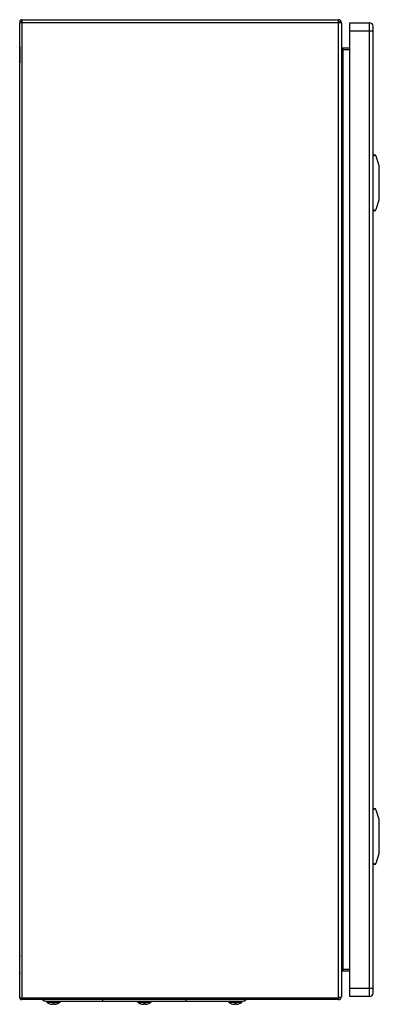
# Model space of a CAD drawing. Header units: millimetres. Extents: x 176 to 433, y 68 to 772.
import ezdxf

# ---------------------------------------------------------------- set-up
doc = ezdxf.new("R2010")
doc.units = ezdxf.units.MM
doc.header["$LTSCALE"] = 54.601639
doc.layers.get('0').update_dxf_attribs({"linetype": 'CONTINUOUS'})
for name, color, linetype in [('00_COMPONENTS_7', 7, 'CONTINUOUS'), ('PART', 7, 'CONTINUOUS'), ('PART_1', 7, 'CONTINUOUS')]:
    doc.layers.add(name, color=color, linetype=linetype)

msp = doc.modelspace()

# ---------------------------------------------------------------- linework, layer by layer
at = {"color": 7, "linetype": 'Continuous'}
for p, q in [((175.78, 752.43), (175.78, 740.59)), ((428.39, 675.01), (429.26, 675.01)), ((432.82, 667.21), (430.69, 673.96)), ((432.89, 643.26), (432.89, 666.76)), ((430.69, 636.06), (432.82, 642.81)), ((429.26, 635.01), (428.39, 635.01)), ((428.39, 208.01), (429.26, 208.01)), ((432.82, 200.21), (430.69, 206.96)), ((432.89, 176.26), (432.89, 199.76)), ((430.69, 169.06), (432.82, 175.81)), ((429.26, 168.01), (428.39, 168.01)), ((175.78, 90.59), (175.78, 102.43))]:
    msp.add_line(p, q, dxfattribs=at)
for centre, radius, start, end in [((429.26, 673.51), 1.5, 17.51338, 90), ((431.39, 666.76), 1.5, 0, 17.51338), ((431.39, 643.26), 1.5, 342.48662, 360), ((429.26, 636.51), 1.5, 270, 342.48662), ((429.26, 206.51), 1.5, 17.51338, 90), ((431.39, 199.76), 1.5, 0, 17.51338), ((431.39, 176.26), 1.5, 342.48662, 360), ((429.26, 169.51), 1.5, 270, 342.48662), ((177.78, 102.43), 2, 163.41828, 180), ((177.78, 90.59), 2, 180, 196.58172)]:
    msp.add_arc(centre, radius, start, end, dxfattribs=at)
for centre, start_param, end_param in [((439.82, 674.01), 2.551233, 3.141592), ((439.82, 636.01), 3.141593, 3.731952), ((439.82, 207.01), 2.551233, 3.141592), ((439.82, 169.01), 3.141593, 3.731952)]:
    msp.add_ellipse(centre, major_axis=(11.43, 0), ratio=0.087489, start_param=start_param, end_param=end_param, dxfattribs=at)
at = {"layer": '00_COMPONENTS_7', "color": 7, "linetype": 'Continuous'}
for p, q in [((194.76, 70.51), (335, 70.51)), ((195.34, 70.19), (195.36, 70.51)), ((197.66, 70.19), (197.71, 70.51)), ((198.49, 70.19), (198.43, 70.51)), ((201.28, 70.19), (201.33, 70.51)), ((202.1, 70.19), (202.05, 70.51)), ((204.42, 70.19), (204.4, 70.51)), ((234.88, 71.51), (234.88, 70.51)), ((263.49, 70.19), (263.43, 70.51)), ((267.1, 70.19), (267.05, 70.51)), ((269.42, 70.19), (269.4, 70.51)), ((294.88, 70.51), (294.88, 71.51)), ((325.34, 70.19), (325.36, 70.51)), ((327.66, 70.19), (327.71, 70.51)), ((328.49, 70.19), (328.43, 70.51)), ((331.28, 70.19), (331.33, 70.51)), ((332.1, 70.19), (332.05, 70.51)), ((334.42, 70.19), (334.4, 70.51)), ((195.31, 70.11), (195.13, 70.11)), ((195.13, 70.11), (195.13, 69.81)), ((195.13, 69.81), (204.63, 69.81)), ((204.55, 69.65), (195.21, 69.65)), ((195.68, 70.19), (197.66, 70.19)), ((197.57, 70.11), (195.73, 70.11)), ((197.33, 68.55), (197.27, 68.55)), ((197.27, 68.55), (197.31, 68.55)), ((197.31, 68.55), (197.34, 68.54)), ((197.34, 68.54), (197.37, 68.54)), ((198.49, 70.19), (201.28, 70.19)), ((201.18, 70.11), (198.58, 70.11)), ((199.06, 68.21), (199.06, 68.21)), ((199.06, 68.21), (199.06, 68.21)), ((199.06, 68.21), (199.06, 68.18)), ((199.06, 68.18), (199.06, 68.18)), ((199.22, 68.18), (199.23, 68.18)), ((199.37, 68.55), (199.37, 68.19)), ((199.37, 68.54), (199.7, 68.54)), ((199.7, 68.54), (200.06, 68.54)), ((199.88, 68.54), (199.88, 68.55)), ((200.06, 68.54), (200.4, 68.54)), ((200.4, 68.19), (200.4, 68.55)), ((200.54, 68.18), (200.53, 68.18)), ((200.54, 68.18), (200.59, 68.18)), ((200.54, 68.18), (200.55, 68.18)), ((200.54, 68.18), (200.54, 68.18)), ((200.6, 68.19), (200.59, 68.18)), ((200.7, 68.21), (200.7, 68.21)), ((200.7, 68.21), (200.7, 68.21)), ((200.7, 68.21), (200.7, 68.21)), ((200.7, 68.21), (200.7, 68.21)), ((200.7, 68.21), (200.7, 68.18)), ((202.1, 70.19), (204.08, 70.19)), ((204.03, 70.11), (202.2, 70.11)), ((202.39, 68.54), (202.42, 68.54)), ((202.39, 68.54), (202.43, 68.54)), ((202.42, 68.54), (202.43, 68.54)), ((202.49, 68.55), (202.43, 68.55)), ((204.63, 70.11), (204.45, 70.11)), ((204.63, 70.11), (204.63, 69.81)), ((260.31, 70.11), (260.13, 70.11)), ((260.13, 70.11), (260.13, 69.81)), ((260.13, 69.81), (269.63, 69.81)), ((269.55, 69.65), (260.21, 69.65)), ((260.68, 70.19), (262.66, 70.19)), ((262.57, 70.11), (260.73, 70.11)), ((262.33, 68.55), (262.27, 68.55)), ((262.27, 68.55), (262.31, 68.55)), ((262.31, 68.55), (262.34, 68.54)), ((262.34, 68.54), (262.37, 68.54)), ((263.49, 70.19), (266.28, 70.19)), ((266.18, 70.11), (263.58, 70.11)), ((264.06, 68.21), (264.06, 68.21)), ((264.06, 68.21), (264.06, 68.21)), ((264.06, 68.21), (264.06, 68.18)), ((264.06, 68.18), (264.06, 68.18)), ((264.22, 68.18), (264.23, 68.18)), ((264.37, 68.55), (264.37, 68.19)), ((264.37, 68.54), (264.7, 68.54)), ((264.7, 68.54), (265.06, 68.54)), ((264.88, 68.54), (264.88, 68.55)), ((265.06, 68.54), (265.4, 68.54)), ((265.4, 68.19), (265.4, 68.55)), ((265.54, 68.18), (265.53, 68.18)), ((265.54, 68.18), (265.59, 68.18)), ((265.54, 68.18), (265.55, 68.18)), ((265.54, 68.18), (265.54, 68.18)), ((265.6, 68.19), (265.59, 68.18)), ((265.7, 68.21), (265.7, 68.21)), ((265.7, 68.21), (265.7, 68.21)), ((265.7, 68.21), (265.7, 68.21)), ((265.7, 68.21), (265.7, 68.21)), ((265.7, 68.21), (265.7, 68.18)), ((267.1, 70.19), (269.08, 70.19)), ((269.03, 70.11), (267.2, 70.11)), ((267.39, 68.54), (267.43, 68.54)), ((267.42, 68.54), (267.43, 68.54)), ((267.49, 68.55), (267.43, 68.55)), ((269.63, 70.11), (269.45, 70.11)), ((269.63, 70.11), (269.63, 69.81)), ((325.31, 70.11), (325.13, 70.11)), ((325.13, 70.11), (325.13, 69.81)), ((325.13, 69.81), (334.63, 69.81)), ((325.21, 69.65), (334.55, 69.65)), ((325.68, 70.19), (327.66, 70.19)), ((327.57, 70.11), (325.73, 70.11)), ((327.33, 68.55), (327.27, 68.55)), ((327.27, 68.55), (327.31, 68.55)), ((327.31, 68.55), (327.34, 68.54)), ((327.34, 68.54), (327.37, 68.54)), ((328.49, 70.19), (331.28, 70.19)), ((331.18, 70.11), (328.58, 70.11)), ((329.06, 68.21), (329.06, 68.21)), ((329.06, 68.21), (329.06, 68.21)), ((329.06, 68.21), (329.06, 68.18)), ((329.06, 68.18), (329.06, 68.18)), ((329.22, 68.18), (329.23, 68.18)), ((329.37, 68.55), (329.37, 68.19)), ((329.37, 68.54), (329.7, 68.54)), ((329.7, 68.54), (330.06, 68.54)), ((329.88, 68.54), (329.88, 68.55)), ((330.06, 68.54), (330.4, 68.54)), ((330.4, 68.19), (330.4, 68.55)), ((330.54, 68.18), (330.53, 68.18)), ((330.54, 68.18), (330.59, 68.18)), ((330.54, 68.18), (330.55, 68.18)), ((330.54, 68.18), (330.54, 68.18)), ((330.6, 68.19), (330.59, 68.18)), ((330.7, 68.21), (330.7, 68.21)), ((330.7, 68.21), (330.7, 68.21)), ((330.7, 68.21), (330.7, 68.21)), ((330.7, 68.21), (330.7, 68.21)), ((330.7, 68.21), (330.7, 68.18)), ((332.1, 70.19), (334.08, 70.19)), ((334.03, 70.11), (332.2, 70.11)), ((332.39, 68.54), (332.43, 68.54)), ((332.49, 68.55), (332.43, 68.55)), ((334.63, 70.11), (334.45, 70.11)), ((334.63, 70.11), (334.63, 69.81))]:
    msp.add_line(p, q, dxfattribs=at)
for points in [[(202.43, 68.54), (202.46, 68.55), (202.49, 68.55)], [(267.43, 68.54), (267.46, 68.55), (267.49, 68.55)], [(332.43, 68.54), (332.46, 68.55), (332.49, 68.55)]]:
    msp.add_lwpolyline(points, dxfattribs=at)
for centre, radius, start, end in [((194.76, 75.01), 4.5, 232.78867, 270), ((319.77, 80.92), 124.55, 184.79666, 184.94318), ((79.48, 80.97), 125.07, 355.05722, 355.20313), ((384.77, 80.92), 124.55, 184.79666, 184.94318), ((449.77, 80.92), 124.55, 184.79666, 184.94318), ((209.48, 80.97), 125.07, 355.05722, 355.20313), ((335, 75.01), 4.5, 270, 307.21133), ((195.33, 69.81), 0.2, 180, 233.508), ((199.88, 75.96), 7.85, 233.508, 250.6115), ((199.88, 75.96), 7.83, 251.00201, 262.96428), ((197.57, 70.2), 0.0867, 270.05019, 282.72978), ((200.18, 73.71), 5.61, 254.08613, 258.5386), ((199.14, 72.08), 3.9, 266.74078, 267.75392), ((199.14, 72.08), 3.9, 267.75392, 268.09003), ((199.14, 72.08), 3.91, 268.09004, 268.7569), ((200.1, 73.34), 5.23, 258.59696, 259.7971), ((199.88, 75.99), 7.83, 264.79637, 265.15435), ((199.14, 72.1), 3.93, 271.24153, 271.91739), ((199.14, 72.11), 3.93, 271.91735, 272.25161), ((199.14, 72.11), 3.93, 272.25161, 272.58606), ((199.14, 72.12), 3.94, 272.58612, 273.24791), ((199.88, -14.44), 83, 90.00069, 90.35622), ((199.88, -13.44), 81.99, 89.64161, 90.00149), ((200.62, 72.12), 3.94, 266.75207, 267.41907), ((200.62, 72.11), 3.93, 267.41907, 268.08788), ((200.62, 72.1), 3.93, 268.08792, 268.75846), ((199.64, 73.36), 5.26, 279.88823, 281.60452), ((199.66, 73.33), 5.23, 280.20308, 281.39541), ((200.09, 71.17), 3.05, 281.66009, 284.19464), ((200.62, 72.08), 3.91, 271.24308, 271.91591), ((200.62, 72.08), 3.9, 271.91594, 272.588), ((200.62, 72.08), 3.9, 272.588, 273.2592), ((199.88, 75.96), 7.83, 277.03572, 288.998), ((202.2, 70.2), 0.0868, 257.25089, 269.95098), ((199.88, 75.96), 7.85, 289.38854, 306.492), ((204.43, 69.81), 0.2, 306.492, 360), ((260.33, 69.81), 0.2, 180, 233.508), ((264.88, 75.96), 7.85, 233.508, 250.6115), ((264.88, 75.96), 7.83, 251.00201, 262.96428), ((262.57, 70.2), 0.0867, 270.05019, 282.72978), ((265.18, 73.71), 5.61, 254.08613, 258.5386), ((264.14, 72.08), 3.9, 266.74078, 267.75392), ((264.14, 72.08), 3.9, 267.75392, 268.09003), ((264.14, 72.08), 3.91, 268.09004, 268.7569), ((265.1, 73.34), 5.23, 258.59696, 259.7971), ((264.88, 75.99), 7.83, 264.79637, 265.15435), ((264.14, 72.1), 3.93, 271.24153, 271.91739), ((264.14, 72.11), 3.93, 271.91735, 272.25161), ((264.14, 72.11), 3.93, 272.25161, 272.58606), ((264.14, 72.12), 3.94, 272.58612, 273.24791), ((264.88, -14.44), 83, 90.00069, 90.35622), ((264.88, -13.44), 81.99, 89.64161, 90.00149), ((265.62, 72.12), 3.94, 266.75207, 267.41907), ((265.62, 72.11), 3.93, 267.41907, 268.08788), ((265.62, 72.1), 3.93, 268.08792, 268.75846), ((264.64, 73.36), 5.26, 279.88823, 281.60452), ((264.66, 73.33), 5.23, 280.20308, 281.39541), ((265.09, 71.17), 3.05, 281.66009, 284.19464), ((265.62, 72.08), 3.91, 271.24308, 271.91591), ((265.62, 72.08), 3.9, 271.91594, 272.588), ((265.62, 72.08), 3.9, 272.588, 273.2592), ((264.88, 75.96), 7.83, 277.03572, 288.998), ((267.2, 70.2), 0.0868, 257.25089, 269.95098), ((264.88, 75.96), 7.85, 289.38854, 306.492), ((269.43, 69.81), 0.2, 306.492, 360), ((325.33, 69.81), 0.2, 180, 233.508), ((329.88, 75.96), 7.85, 233.508, 250.6115), ((329.88, 75.96), 7.83, 251.00201, 262.96428), ((327.57, 70.2), 0.0867, 270.05019, 282.72978), ((330.18, 73.71), 5.61, 254.08613, 258.5386), ((329.14, 72.08), 3.9, 266.74078, 267.75392), ((329.14, 72.08), 3.9, 267.75392, 268.09003), ((329.14, 72.08), 3.91, 268.09004, 268.7569), ((330.1, 73.34), 5.23, 258.59696, 259.7971), ((329.88, 75.99), 7.83, 264.79637, 265.15435), ((329.14, 72.1), 3.93, 271.24153, 271.91739), ((329.14, 72.11), 3.93, 271.91735, 272.25161), ((329.14, 72.11), 3.93, 272.25161, 272.58606), ((329.14, 72.12), 3.94, 272.58612, 273.24791), ((329.88, -14.44), 83, 90.00069, 90.35622), ((329.88, -13.44), 81.99, 89.64161, 90.00149), ((330.62, 72.12), 3.94, 266.75207, 267.41907), ((330.62, 72.11), 3.93, 267.41907, 268.08788), ((330.62, 72.1), 3.93, 268.08792, 268.75846), ((329.64, 73.36), 5.26, 279.88823, 281.60452), ((329.66, 73.33), 5.23, 280.20308, 281.39541), ((330.09, 71.17), 3.05, 281.66009, 284.19464), ((330.62, 72.08), 3.91, 271.24308, 271.91591), ((330.62, 72.08), 3.9, 271.91594, 272.588), ((330.62, 72.08), 3.9, 272.588, 273.2592), ((329.88, 75.96), 7.83, 277.03572, 288.998), ((332.2, 70.2), 0.0868, 257.25089, 269.95098), ((329.88, 75.96), 7.85, 289.38854, 306.492), ((334.43, 69.81), 0.2, 306.492, 360)]:
    msp.add_arc(centre, radius, start, end, dxfattribs=at)
for points, knots in [([(195.31, 70.11), (195.32, 70.11), (195.32, 70.12), (195.33, 70.13), (195.34, 70.16), (195.34, 70.18), (195.34, 70.19)], [0, 0, 0, 0, 0.123851, 0.332667, 0.632902, 1, 1, 1, 1]), ([(195.68, 70.19), (195.68, 70.18), (195.69, 70.16), (195.7, 70.14), (195.71, 70.12), (195.72, 70.11), (195.73, 70.11), (195.73, 70.11)], [0, 0, 0, 0, 0.327004, 0.541766, 0.722569, 0.871376, 1, 1, 1, 1]), ([(197.59, 70.11), (197.6, 70.12), (197.64, 70.14), (197.65, 70.17), (197.66, 70.19)], [0, 0, 0, 0, 0.482222, 1, 1, 1, 1]), ([(198.49, 70.19), (198.49, 70.17), (198.51, 70.13), (198.56, 70.11), (198.58, 70.11)], [0, 0, 0, 0, 0.505262, 1, 1, 1, 1]), ([(198.64, 68.31), (198.67, 68.3), (198.81, 68.25), (198.95, 68.21), (199.06, 68.18)], [0, 0, 0, 0, 0.246101, 1, 1, 1, 1]), ([(201.27, 68.36), (201.22, 68.34), (201.04, 68.29), (200.84, 68.24), (200.7, 68.21)], [0, 0, 0, 0, 0.255096, 1, 1, 1, 1]), ([(200.83, 68.21), (200.87, 68.22), (201.02, 68.26), (201.17, 68.31), (201.27, 68.36)], [0, 0, 0, 0, 0.254225, 1, 1, 1, 1]), ([(201.18, 70.11), (201.2, 70.11), (201.25, 70.13), (201.27, 70.17), (201.28, 70.19)], [0, 0, 0, 0, 0.494781, 1, 1, 1, 1]), ([(202.1, 70.19), (202.11, 70.17), (202.12, 70.14), (202.16, 70.12), (202.18, 70.11)], [0, 0, 0, 0, 0.517817, 1, 1, 1, 1]), ([(204.03, 70.11), (204.03, 70.11), (204.05, 70.11), (204.06, 70.13), (204.07, 70.15), (204.08, 70.18), (204.08, 70.19)], [0, 0, 0, 0, 0.174401, 0.333498, 0.526316, 1, 1, 1, 1]), ([(204.42, 70.19), (204.42, 70.18), (204.42, 70.16), (204.43, 70.13), (204.44, 70.12), (204.45, 70.11), (204.45, 70.11)], [0, 0, 0, 0, 0.367138, 0.667374, 0.876168, 1, 1, 1, 1]), ([(260.31, 70.11), (260.32, 70.11), (260.32, 70.12), (260.33, 70.13), (260.34, 70.16), (260.34, 70.18), (260.34, 70.19)], [0, 0, 0, 0, 0.123851, 0.332667, 0.632902, 1, 1, 1, 1]), ([(260.68, 70.19), (260.68, 70.18), (260.69, 70.16), (260.7, 70.14), (260.71, 70.12), (260.72, 70.11), (260.73, 70.11), (260.73, 70.11)], [0, 0, 0, 0, 0.327004, 0.541766, 0.722569, 0.871376, 1, 1, 1, 1]), ([(262.59, 70.11), (262.6, 70.12), (262.64, 70.14), (262.65, 70.17), (262.66, 70.19)], [0, 0, 0, 0, 0.482222, 1, 1, 1, 1]), ([(263.49, 70.19), (263.49, 70.17), (263.51, 70.13), (263.56, 70.11), (263.58, 70.11)], [0, 0, 0, 0, 0.505262, 1, 1, 1, 1]), ([(263.64, 68.31), (263.67, 68.3), (263.81, 68.25), (263.95, 68.21), (264.06, 68.18)], [0, 0, 0, 0, 0.246101, 1, 1, 1, 1]), ([(266.27, 68.36), (266.22, 68.34), (266.04, 68.29), (265.84, 68.24), (265.7, 68.21)], [0, 0, 0, 0, 0.255096, 1, 1, 1, 1]), ([(265.83, 68.21), (265.87, 68.22), (266.02, 68.26), (266.17, 68.31), (266.27, 68.36)], [0, 0, 0, 0, 0.254225, 1, 1, 1, 1]), ([(266.18, 70.11), (266.2, 70.11), (266.25, 70.13), (266.27, 70.17), (266.28, 70.19)], [0, 0, 0, 0, 0.494781, 1, 1, 1, 1]), ([(267.1, 70.19), (267.11, 70.17), (267.12, 70.14), (267.16, 70.12), (267.18, 70.11)], [0, 0, 0, 0, 0.517817, 1, 1, 1, 1]), ([(269.03, 70.11), (269.03, 70.11), (269.05, 70.11), (269.06, 70.13), (269.07, 70.15), (269.08, 70.18), (269.08, 70.19)], [0, 0, 0, 0, 0.174401, 0.333498, 0.526316, 1, 1, 1, 1]), ([(269.42, 70.19), (269.42, 70.18), (269.42, 70.16), (269.43, 70.13), (269.44, 70.12), (269.45, 70.11), (269.45, 70.11)], [0, 0, 0, 0, 0.367138, 0.667374, 0.876168, 1, 1, 1, 1]), ([(325.31, 70.11), (325.32, 70.11), (325.32, 70.12), (325.33, 70.13), (325.34, 70.16), (325.34, 70.18), (325.34, 70.19)], [0, 0, 0, 0, 0.123851, 0.332667, 0.632902, 1, 1, 1, 1]), ([(325.68, 70.19), (325.68, 70.18), (325.69, 70.16), (325.7, 70.14), (325.71, 70.12), (325.72, 70.11), (325.73, 70.11), (325.73, 70.11)], [0, 0, 0, 0, 0.327004, 0.541766, 0.722569, 0.871376, 1, 1, 1, 1]), ([(327.59, 70.11), (327.6, 70.12), (327.64, 70.14), (327.65, 70.17), (327.66, 70.19)], [0, 0, 0, 0, 0.482222, 1, 1, 1, 1]), ([(328.49, 70.19), (328.49, 70.17), (328.51, 70.13), (328.56, 70.11), (328.58, 70.11)], [0, 0, 0, 0, 0.505262, 1, 1, 1, 1]), ([(328.64, 68.31), (328.67, 68.3), (328.81, 68.25), (328.95, 68.21), (329.06, 68.18)], [0, 0, 0, 0, 0.246101, 1, 1, 1, 1]), ([(331.27, 68.36), (331.22, 68.34), (331.04, 68.29), (330.84, 68.24), (330.7, 68.21)], [0, 0, 0, 0, 0.255096, 1, 1, 1, 1]), ([(330.83, 68.21), (330.87, 68.22), (331.02, 68.26), (331.17, 68.31), (331.27, 68.36)], [0, 0, 0, 0, 0.254225, 1, 1, 1, 1]), ([(331.18, 70.11), (331.2, 70.11), (331.25, 70.13), (331.27, 70.17), (331.28, 70.19)], [0, 0, 0, 0, 0.494781, 1, 1, 1, 1]), ([(332.1, 70.19), (332.11, 70.17), (332.12, 70.14), (332.16, 70.12), (332.18, 70.11)], [0, 0, 0, 0, 0.517817, 1, 1, 1, 1]), ([(334.03, 70.11), (334.03, 70.11), (334.05, 70.11), (334.06, 70.13), (334.07, 70.15), (334.08, 70.18), (334.08, 70.19)], [0, 0, 0, 0, 0.174401, 0.333498, 0.526316, 1, 1, 1, 1]), ([(334.42, 70.19), (334.42, 70.18), (334.42, 70.16), (334.43, 70.13), (334.44, 70.12), (334.45, 70.11), (334.45, 70.11)], [0, 0, 0, 0, 0.367138, 0.667374, 0.876168, 1, 1, 1, 1])]:
    msp.add_open_spline(points, degree=3, knots=knots, dxfattribs=at)
at = {"layer": 'PART', "color": 7, "linetype": 'Continuous'}
for p, q in [((411.89, 73.71), (411.89, 769.31)), ((411.89, 769.31), (425.89, 769.31)), ((425.89, 73.71), (425.89, 769.31)), ((428.39, 76.21), (428.39, 766.81)), ((428.39, 763.31), (411.89, 763.31)), ((411.89, 79.71), (428.39, 79.71)), ((425.89, 73.71), (411.89, 73.71))]:
    msp.add_line(p, q, dxfattribs=at)
for centre, start, end in [((425.89, 766.81), 0, 90), ((425.89, 76.21), 270, 360)]:
    msp.add_arc(centre, 2.5, start, end, dxfattribs=at)
at = {"layer": 'PART_1', "color": 7, "linetype": 'Continuous'}
for p, q in [((175.88, 72.86), (175.88, 769.31)), ((405.89, 769.31), (175.88, 769.31)), ((177.11, 770.06), (176.18, 769.31)), ((177.23, 771.51), (177.23, 72.71)), ((177.23, 771.51), (403.69, 771.51)), ((403.69, 71.51), (403.69, 771.51)), ((405.89, 769.31), (405.89, 73.71)), ((406.89, 751.21), (406.89, 91.81)), ((411.89, 751.21), (406.89, 751.21)), ((411.89, 750.01), (406.89, 750.01)), ((411.89, 93.01), (406.89, 93.01)), ((411.89, 91.81), (406.89, 91.81)), ((175.89, 72.71), (175.88, 72.86)), ((175.89, 72.71), (403.69, 72.71)), ((403.69, 71.51), (177.23, 71.51))]:
    msp.add_line(p, q, dxfattribs=at)
for centre, radius, start, end in [((177.23, 770.16), 1.35, 90, 218.84177), ((177.23, 770.16), 0.152, 115.57912, 230.74792), ((403.69, 769.31), 2.2, 0, 90), ((403.69, 769.31), 1, 0, 90), ((406.89, 752.21), 1, 180, 270), ((177.23, 72.86), 1.35, 177.3316, 270), ((403.69, 73.71), 2.2, 270, 360)]:
    msp.add_arc(centre, radius, start, end, dxfattribs=at)
for points, knots in [([(405.89, 752.21), (405.89, 752.09), (405.94, 751.56), (406.18, 751.08), (406.39, 750.74)], [0, 0, 0, 0, 0.235383, 1, 1, 1, 1]), ([(406.89, 93.01), (406.8, 92.89), (406.48, 92.43), (406.17, 91.94), (406.02, 91.54)], [0, 0, 0, 0, 0.262876, 1, 1, 1, 1]), ([(404.95, 73.1), (404.9, 73.08), (404.68, 73), (404.45, 72.93), (404.27, 72.88)], [0, 0, 0, 0, 0.2351, 1, 1, 1, 1]), ([(405.89, 73.71), (405.89, 73.58), (405.52, 73.3), (405.19, 73.18), (404.95, 73.1)], [0, 0, 0, 0, 0.34328, 1, 1, 1, 1])]:
    msp.add_open_spline(points, degree=3, knots=knots, dxfattribs=at)
for points in [[(406.39, 750.74), (406.55, 750.49), (406.72, 750.25), (406.89, 750.01)], [(404.27, 72.88), (404.08, 72.82), (403.88, 72.77), (403.69, 72.71)]]:
    msp.add_open_spline(points, degree=3, dxfattribs=at)

doc.saveas('drawing.dxf')
